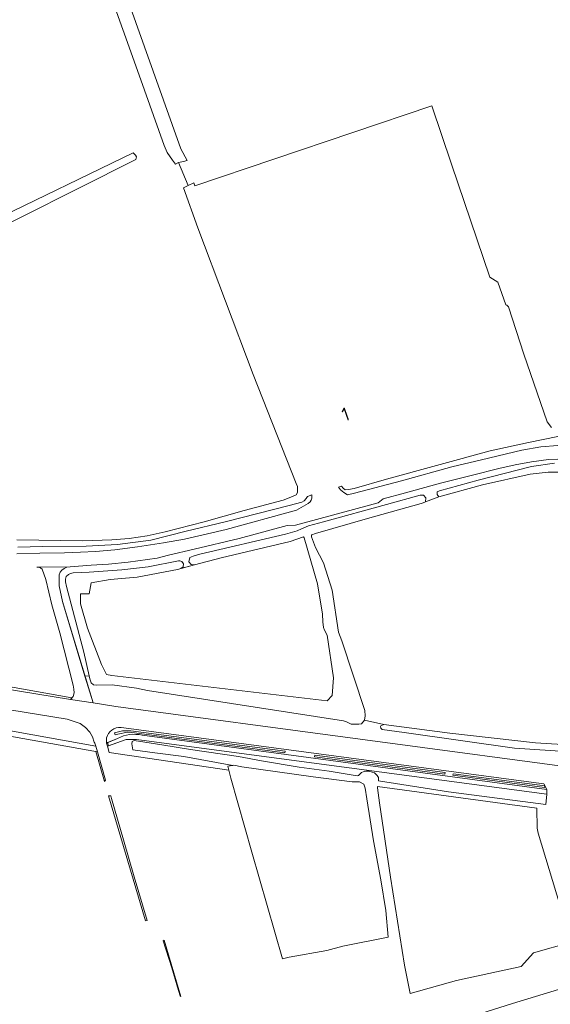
# Model space of a CAD drawing. Header units: metres. Extents: x 209813 to 223847, y 571801 to 587119.
# Tile 24 of 256: x 212626 to 212783, y 573365 to 573657. Entities that reach past the tile are written whole.
import ezdxf
from ezdxf.enums import TextEntityAlignment as Align

# ---------------------------------------------------------------- set-up
doc = ezdxf.new("R2010")
doc.units = ezdxf.units.M
for name, color, linetype, lineweight in [('B-RO-GR-GRAS-GV', 8, 'Continuous', 0), ('B-RO-GR-GROENVOORZIENING-GV', 8, 'Continuous', 0), ('B-RO-OG-BEBOUWING-T18', 8, 'Continuous', 0), ('B-RO-OG-WEG-GV', 8, 'Continuous', 0), ('B-RO-VH-VERHARDING_GRASBETONSTEEN-GV', 8, 'Continuous', 0), ('B-RO-VH-VERHARDING_PUIN-GV', 8, 'Continuous', 0), ('B-RO-VH-VERHARDING_TEGEL-GV', 8, 'Continuous', 0)]:
    doc.layers.add(name, color=color, linetype=linetype, lineweight=lineweight)
doc.styles.add('NLCS-ISO-M200-T18', font='txt', dxfattribs={"height": 0.36})

msp = doc.modelspace()

# ---------------------------------------------------------------- linework, layer by layer
at = {"layer": 'B-RO-GR-GRAS-GV', "flags": 128}
for points in [[(212672.992, 573614.931), (212672.119, 573614.486), (212671.157, 573615.689), (212669.622, 573617.941), (212668.683, 573620.016), (212661.243, 573640.899), (212632.158, 573722.302), (212627.819, 573733.563), (212627.819, 573734.862), (212628.272, 573735.842), (212629.248, 573736.443)], [(212649.534, 573686.913), (212673.663, 573619.004), (212675.564, 573615.55), (212674.485, 573615.216), (212672.992, 573614.931), (212675.816, 573608.12), (212677.542, 573608.915), (212677.821, 573608.055), (212748.184, 573631.817), (212754.058, 573614.424), (212765.409, 573580.954), (212767.809, 573579.437), (212770.147, 573572.711), (212770.465, 573572.623), (212770.903, 573572.097), (212775.545, 573558.008), (212782.447, 573537.944), (212783.716, 573536.274)], [(212461.084, 573519.157), (212514.122, 573545.847), (212566.274, 573572.003), (212617.293, 573597.479), (212659.458, 573617.801), (212660.219, 573617.106), (212660.517, 573616.61), (212660.274, 573615.844), (212609.063, 573590.126), (212557.246, 573564.267), (212544.057, 573557.714), (212489.68, 573530.536), (212462.28, 573517.178)], [(212624.923, 573502.916), (212644.446, 573502.598), (212653.144, 573502.958), (212658.315, 573503.357), (212663.623, 573504.087), (212669.021, 573505.288), (212680.588, 573508.285), (212692.435, 573511.637), (212704.072, 573514.728), (212706.79, 573515.787), (212707.891, 573516.315), (212708.332, 573516.977), (212708.316, 573518.764), (212707.884, 573519.678), (212695.176, 573552.041), (212678.675, 573595.565), (212674.397, 573607.466), (212675.816, 573608.12)], [(212791.425, 573523.002), (212782.747, 573523.055), (212777.349, 573522.367), (212763.252, 573519.248), (212750.284, 573515.695), (212746.331, 573514.244), (212745.599, 573513.899), (212745.009, 573513.699), (212729.044, 573509.266), (212713.649, 573504.765), (212712.59, 573504.411), (212712.462, 573504.268), (212712.478, 573503.838), (212713.594, 573500.668), (212715.966, 573496.056), (212718.559, 573487.96), (212720.464, 573475.525), (212721.469, 573472.879), (212728.277, 573452.257), (212728.396, 573450.666), (212728.208, 573449.397), (212733.935, 573448.055), (212753.518, 573445.503), (212779.003, 573442.62), (212801.364, 573441.222)], [(212800.756, 573344.193), (212792.573, 573371.484), (212772.123, 573365.254), (212758.689, 573360.948)]]:
    msp.add_lwpolyline(points, dxfattribs=at)
for points in [[(212677.678, 573495.489), (212672.641, 573494.105), (212660.675, 573491.858), (212652.632, 573491.123), (212647.006, 573490.155), (212646.477, 573486.914), (212643.831, 573486.848), (212643.831, 573483.938), (212645.97, 573476.653), (212650.049, 573465.88), (212651.566, 573462.952), (212653.196, 573462.671), (212717.121, 573455.098), (212718.576, 573456.685), (212718.973, 573461.977), (212717.08, 573474.557), (212716.339, 573476.06), (212716.041, 573476.93), (212715.812, 573478.597), (212715.707, 573480.887), (212714.283, 573489.863), (212710.283, 573503.539), (212710.105, 573503.815), (212706.129, 573502.444), (212685.676, 573497.575)], [(212735.241, 573384.9), (212734.49, 573392.838), (212733.027, 573401.907), (212730.861, 573413.538), (212728.905, 573426.013), (212728.384, 573429.164), (212728.006, 573430.343), (212726.73, 573431.067), (212724.529, 573431.078), (212712.916, 573432.521), (212691.739, 573435.525), (212689.361, 573435.972), (212687.594, 573435.674), (212688.522, 573432.163), (212694.755, 573410.195), (212703.879, 573378.461), (212705.853, 573379.039), (212717.035, 573380.974), (212721.713, 573382.232)], [(212741.773, 573368.23), (212755.48, 573372.061), (212774.756, 573376.216), (212778.373, 573380.274), (212789.553, 573383.49), (212779.725, 573415.828), (212779.421, 573417.248), (212779.356, 573423.206), (212732.098, 573429.672), (212732.096, 573429.298), (212732.61, 573424.842), (212735.949, 573402.762), (212740.036, 573376.659)]]:
    msp.add_lwpolyline(points, close=True, dxfattribs=at)
at = {"layer": 'B-RO-GR-GROENVOORZIENING-GV', "flags": 128}
for points in [[(212658.787, 573446.242), (212656.324, 573446.198), (212653.942, 573445.605), (212654.136, 573445.004), (212654.914, 573445.255), (212657.78, 573445.779), (212659.141, 573445.729), (212704.562, 573439.668), (212704.632, 573440.124)], [(212713.426, 573438.95), (212713.363, 573438.494), (212752.057, 573433.329), (212752.149, 573433.781)]]:
    msp.add_lwpolyline(points, close=True, dxfattribs=at)
at = {"layer": 'B-RO-OG-WEG-GV', "flags": 128}
for points in [[(212785.547, 573533.55), (212776.854, 573531.786), (212765.518, 573529.334), (212734.729, 573520.9), (212725.139, 573518.112), (212723.437, 573517.828), (212722.461, 573517.807), (212721.836, 573518.3), (212721.37, 573518.839), (212720.427, 573518.56), (212721.081, 573517.771), (212722.037, 573516.949), (212723.177, 573516.288), (212725.173, 573516.729), (212739.132, 573520.453), (212754.138, 573524.599), (212762.959, 573526.624), (212774.891, 573529.512), (212780.537, 573530.567), (212785.587, 573530.907)], [(212788.413, 573526.952), (212782.868, 573526.737), (212777.756, 573526.052), (212772.946, 573525.197), (212768.074, 573524.105), (212760.22, 573522.152), (212750.736, 573519.691), (212740.34, 573516.889), (212733.705, 573515.061), (212732.244, 573513.862), (212707.677, 573507.289), (212705.205, 573507.14), (212690.958, 573503.275), (212677.605, 573500.121), (212670.024, 573498.336), (212666.598, 573497.505), (212658.025, 573496.3), (212652.198, 573495.73), (212647.051, 573495.378), (212640.776, 573494.898), (212639.766, 573494.748), (212639.016, 573494.412), (212638.363, 573493.865), (212637.827, 573493.296), (212637.481, 573492.54), (212637.511, 573489.271), (212638.517, 573484.577), (212645.181, 573462.443)], [(212646.467, 573462.546), (212644.886, 573469.544), (212639.735, 573489.022), (212639.392, 573490.479), (212639.376, 573491.233), (212639.585, 573492.022), (212640.271, 573492.583), (212640.924, 573492.882), (212641.733, 573493.072), (212646.416, 573493.291), (212656.144, 573493.995), (212663.982, 573494.929), (212672.932, 573496.719), (212673.382, 573496.719), (212673.935, 573496.508), (212674.418, 573495.828), (212674.379, 573494.859), (212673.618, 573494.4), (212677.678, 573495.489), (212676.762, 573495.542), (212676.02, 573496.423), (212676.342, 573497.63), (212677.282, 573498.079), (212679.278, 573498.634), (212704.777, 573504.639), (212708.166, 573505.626), (212709.503, 573506.177), (212711.596, 573507.039), (212716.052, 573508.299), (212734.729, 573513.4), (212744.693, 573516.144), (212745.098, 573516.179), (212745.74, 573516.139), (212746.393, 573515.355), (212746.331, 573514.244), (212750.284, 573515.695), (212749.754, 573516.384), (212749.806, 573517.151), (212750.454, 573517.512), (212761.98, 573520.621), (212777.824, 573524.653), (212784.594, 573525.654)], [(212624.926, 573498.73), (212631.826, 573498.957), (212639.092, 573499.045), (212643.865, 573499.206), (212648.284, 573499.434), (212654.065, 573499.98), (212660.83, 573500.84), (212668.51, 573502.038), (212674.732, 573503.152), (212687.123, 573506.015), (212708.026, 573511.753), (212711.487, 573513.669), (212712.015, 573514.173), (212712.355, 573514.721), (212712.541, 573515.259), (212712.574, 573515.731), (212712.545, 573516.231), (212711.235, 573515.78), (212710.864, 573515.213), (212710.282, 573514.525), (212709.557, 573514.072), (212705.85, 573513.074), (212686.797, 573508.294), (212675.275, 573505.462), (212664.716, 573502.827), (212654.874, 573501.539), (212645.589, 573501.056), (212632.561, 573500.915), (212625.296, 573500.756)], [(212647.958, 573442.816), (212647.391, 573444.374), (212646.681, 573445.762), (212645.344, 573447.193), (212643.79, 573448.375), (212639.913, 573449.613), (212605.129, 573455.31), (212559.426, 573463.734)], [(212726.511, 573448.198), (212725.763, 573448.128), (212724.242, 573448.128), (212722.861, 573448.875), (212721.935, 573449.193), (212663.763, 573458.211), (212660.453, 573458.881), (212653.222, 573459.811), (212648.611, 573459.79), (212647.766, 573459.906), (212646.981, 573460.441), (212646.64, 573461.611), (212646.467, 573462.546), (212645.181, 573462.443), (212647.576, 573454.489), (212654.311, 573453.448), (212799.419, 573433.99)], [(212555.433, 573460.884), (212554.071, 573458.473), (212554.13, 573448.263), (212572.448, 573455.35), (212648.424, 573441.665)], [(212843.615, 573438.212), (212807.516, 573438.725), (212772.749, 573441.072), (212739.946, 573445.742), (212733.453, 573446.602), (212733.024, 573447), (212732.969, 573447.494), (212733.055, 573447.709), (212733.935, 573448.055), (212728.208, 573449.397), (212727.258, 573448.268), (212726.511, 573448.198)], [(212662.188, 573444.895), (212782.374, 573428.748), (212781.461, 573430.412), (212655.889, 573447.217)], [(212651.615, 573444.094), (212651.56, 573442.54)], [(212651.56, 573442.54), (212654.885, 573443.954)], [(212658.946, 573443.603), (212657.375, 573443.603), (212651.831, 573441.613), (212652.382, 573439.727)], [(212652.382, 573439.727), (212687.908, 573434.485), (212687.594, 573435.674), (212689.121, 573435.932), (212674.53, 573438.609), (212665.885, 573439.704), (212659.384, 573440.585), (212659.087, 573442.289), (212659.235, 573443.03), (212659.836, 573443.308), (212668.047, 573441.996), (212676.563, 573440.698), (212690.783, 573438.575), (212697.559, 573437.286), (212708.836, 573435.409), (212717.737, 573434.262), (212725.997, 573432.837), (212726.432, 573432.886), (212726.484, 573433.064), (212727.307, 573433.802), (212727.769, 573434.056), (212728.538, 573434.18), (212729.511, 573434.2), (212730.482, 573433.939), (212731.197, 573433.68), (212731.579, 573433.345), (212731.961, 573432.908), (212732.316, 573432.317), (212732.311, 573431.319), (212753.149, 573428.065), (212781.983, 573424.298), (212782.322, 573427.375), (212661.965, 573443.381)]]:
    msp.add_lwpolyline(points, dxfattribs=at)
for points in [[(212554.509, 573471.541), (212555.015, 573470.662), (212585.811, 573465.028), (212605.649, 573461.424), (212620.891, 573458.755), (212640.881, 573455.524), (212641.338, 573456.017)], [(212781.726, 573429.834), (212781.665, 573429.377), (212754.402, 573433.016), (212754.476, 573433.471)]]:
    msp.add_lwpolyline(points, close=True, dxfattribs=at)
at = {"layer": 'B-RO-OG-WEG-GV'}
for points in [[(212655.889, 573447.217, 0.3569966), (212651.615, 573444.094)], [(212648.424, 573441.665, 0.0218438), (212647.958, 573442.816)], [(212661.965, 573443.381, 0.0875332), (212658.946, 573443.603)]]:
    msp.add_lwpolyline(points, format="xyb", dxfattribs=at)
at = {"layer": 'B-RO-VH-VERHARDING_GRASBETONSTEEN-GV', "flags": 128}
for points in [[(212650.944, 573431.157), (212651.288, 573431.554), (212648.871, 573439.98), (212648.382, 573440.067)], [(212652.175, 573426.902), (212663.21, 573389.735), (212663.624, 573389.872), (212659.804, 573402.828), (212656.637, 573413.825), (212653.102, 573426.079), (212652.831, 573426.898)], [(212673, 573369.088), (212673.459, 573367.479), (212673.676, 573367.351), (212668.739, 573383.995), (212668.433, 573383.882), (212671.012, 573375.822)]]:
    msp.add_lwpolyline(points, close=True, dxfattribs=at)
at = {"layer": 'B-RO-VH-VERHARDING_PUIN-GV', "flags": 128}
msp.add_lwpolyline([(212640.881, 573455.524), (212647.576, 573454.489), (212638.517, 573484.577), (212637.511, 573489.271), (212637.481, 573492.54), (212637.827, 573493.296), (212638.363, 573493.865), (212639.016, 573494.412), (212639.766, 573494.748), (212640.776, 573494.898), (212630.899, 573494.833), (212631.699, 573494.769), (212632.434, 573494.188), (212633.59, 573491.094), (212635.374, 573483.631), (212637.707, 573475.257), (212641.692, 573459.725), (212641.903, 573458.572), (212641.941, 573457.458), (212641.73, 573456.44)], close=True, dxfattribs=at)
at = {"layer": 'B-RO-VH-VERHARDING_TEGEL-GV', "flags": 128}
for points in [[(212554.13, 573448.263), (212554.136, 573446.537), (212572.257, 573453.656), (212648.871, 573439.98), (212648.424, 573441.665), (212572.448, 573455.35)], [(212651.56, 573442.54), (212651.831, 573441.613), (212652.179, 573441.734), (212651.899, 573442.684)]]:
    msp.add_lwpolyline(points, close=True, dxfattribs=at)
at = {"layer": 'B-RO-VH-VERHARDING_TEGEL-GV'}
msp.add_lwpolyline([(212662.188, 573444.895, 0.1803595), (212654.885, 573443.954)], format="xyb", dxfattribs=at)
at = {"layer": 'B-RO-VH-VERHARDING_TEGEL-GV', "flags": 128}
for points in [[(212661.965, 573443.381), (212782.322, 573427.375), (212782.374, 573428.748), (212662.188, 573444.895)], [(212654.885, 573443.954), (212651.899, 573442.684)], [(212652.179, 573441.734), (212657.375, 573443.603), (212658.946, 573443.603)]]:
    msp.add_lwpolyline(points, dxfattribs=at)

# ---------------------------------------------------------------- texts
at = {"layer": 'B-RO-OG-BEBOUWING-T18', "style": 'NLCS-ISO-M200-T18'}
msp.add_text('1', height=4, rotation=19.4, dxfattribs=at).set_placement((212722.554, 573540.226), align=Align.MIDDLE)

doc.saveas('drawing.dxf')
